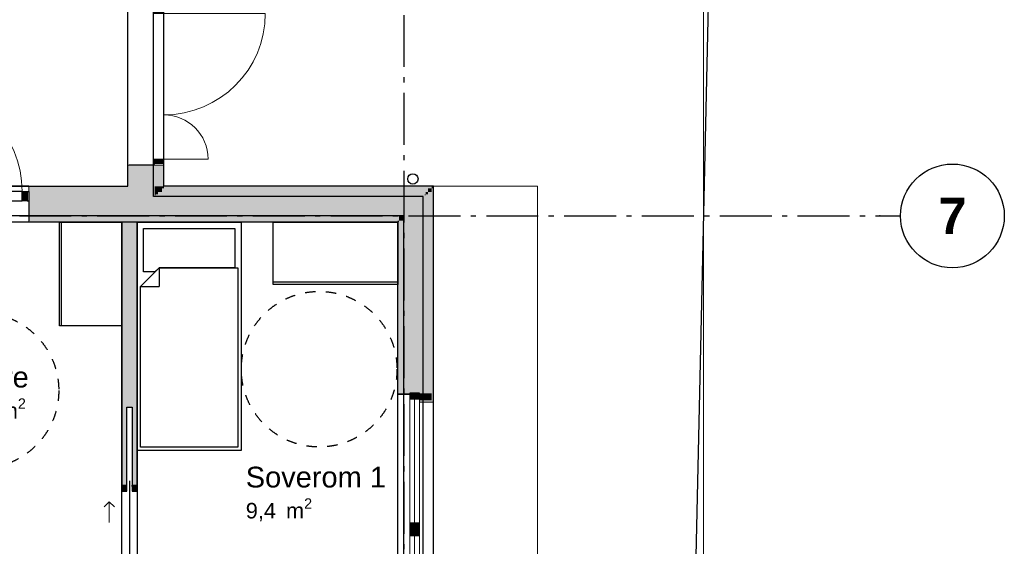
# Model space of a CAD drawing. Header units: millimetres. Extents: x 158466 to 263668, y 129175 to 189280.
# Tile 27 of 55: x 194656 to 204145, y 159709 to 164785. Entities that reach past the tile are written whole.
import ezdxf
from ezdxf.enums import TextEntityAlignment as Align

# ---------------------------------------------------------------- set-up
doc = ezdxf.new("R2010")
doc.units = ezdxf.units.MM
doc.header["$LTSCALE"] = 0.5
doc.header["$MEASUREMENT"] = 0
for name, pattern in [('Akselinje', [1500, 1000, -200, 100, -200]), ('PLINE', [0]), ('Stipling', [400, 200, -200])]:
    doc.linetypes.add(name, pattern=pattern)
for name, color, linetype in [('23-- Yttervegger (Skravur)(Nye konstruksjoner)', 7, 'Continuous'), ('23-- Yttervegger(Nye konstruksjoner)', 7, 'Continuous'), ('24-- Innervegger (Skravur)(Nye konstruksjoner)', 7, 'Continuous'), ('24-- Innervegger(Nye konstruksjoner)', 7, 'Continuous'), ('244- Vinduer_ dører_ foldevegger(Nye konstruksjoner)', 7, 'Continuous'), ('251- Frittbærende dekker(Nye konstruksjoner)', 7, 'Continuous'), ('252- Gulv på grunn_ bunnplate(Nye konstruksjoner)', 7, 'Continuous'), ('265- Gesimser_ takrenner og nedløp(Nye konstruksjoner)', 7, 'Continuous'), ('27-- Fast inventar(Nye konstruksjoner)', 7, 'Continuous'), ('68-- Inventar (løst)(Nye konstruksjoner)', 7, 'Continuous'), ('71-- Bearbeidet terreng(Nye konstruksjoner)', 7, 'Continuous'), ('822- Modullinjer(Nye konstruksjoner)', 7, 'Continuous'), ('862- M___BTA(Nye konstruksjoner)', 7, 'Continuous'), ('862- M___BTA(Polylinje)(Nye konstruksjoner)', 7, 'Continuous'), ('862- M___BTA(Tekst)(Nye konstruksjoner)', 7, 'Continuous'), ('862- M___Nettoareal(Nye konstruksjoner)', 7, 'Continuous'), ('862- M___Nettoareal(Polylinje)(Nye konstruksjoner)', 7, 'Continuous'), ('862- M___Nettoareal(Tekst)(Nye konstruksjoner)', 7, 'Continuous'), ('878- Annen overflate_visuell informasjon_snusirkler(Nye konstruksjoner)', 7, 'Continuous')]:
    doc.layers.add(name, color=color, linetype=linetype)
for name, color, linetype, lineweight in [('234- Vinduer_ dører_ porter(Nye konstruksjoner)', 7, 'Continuous', 0), ('235- Utvendig kledning og overflate(Nye konstruksjoner)', 7, 'Continuous', 0), ('236- Innvendig kledning og overflate(Nye konstruksjoner)', 7, 'Continuous', 0), ('256- Faste himlinger og overflatebehandling(Nye konstruksjoner)', 7, 'Continuous', 0)]:
    doc.layers.add(name, color=color, linetype=linetype, lineweight=lineweight)
doc.styles.add('GENERATED_STYLE_1', font='arial.ttf')
doc.styles.add('GENERATED_STYLE_3', font='arialbd.ttf')

# ---------------------------------------------------------------- blocks, each defined once
blk = doc.blocks.new('BTA 1. etasje ca.__2_1', base_point=(161043, 155616.6))
at = {"layer": '862- M___BTA(Polylinje)(Nye konstruksjoner)', "linetype": 'PLINE', "flags": 128}
blk.add_lwpolyline([(176252.9, 165107.7), (184002.9, 165107.7), (184002.9, 163179.7), (182672.9, 163179.7), (182672.9, 154987.7), (198644.9, 154987.7), (198644.9, 163179.7), (196044.9, 163179.7), (196044.9, 165549.7), (194744.9, 165549.7), (194744.9, 171289.7), (194444.9, 171289.7), (194444.9, 183279.7), (186072.9, 183279.7), (186072.9, 180779.7), (184444.9, 180779.7), (184444.9, 181079.7), (176252.9, 181079.7)], close=True, dxfattribs=at)
at = {"layer": '862- M___BTA(Tekst)(Nye konstruksjoner)', "style": 'GENERATED_STYLE_1'}
for tag, height, p in [('ROOM_NAME', 250, (159759.8, 155913)), ('DUMMY_861', 250, (162326.2, 155970.1)), ('DUMMY_862', 200, (159759.8, 155577.3))]:
    blk.add_attdef(tag, text='', height=height, dxfattribs=at).set_placement(p, align=Align.TOP_LEFT)
blk = doc.blocks.new('Korridor_101_7_1', base_point=(191297.6, 164059.2))
at = {"layer": '862- M___Nettoareal(Polylinje)(Nye konstruksjoner)', "linetype": 'PLINE', "flags": 128}
blk.add_lwpolyline([(184348.9, 178068.7), (184348.9, 165453.7), (184348.9, 163179.7), (190658.9, 163179.7), (195698.9, 163179.7), (195698.9, 165203.7), (194398.9, 165203.7), (186264.9, 165203.7), (186264.9, 172618.7), (186668.9, 172618.7), (186668.9, 174693.7), (186168.9, 174693.7), (186168.9, 178068.7)], close=True, dxfattribs=at)
at = {"layer": '862- M___Nettoareal(Tekst)(Nye konstruksjoner)', "style": 'GENERATED_STYLE_1'}
for tag, height, p in [('ROOM_NAME', 200, (190809.8, 164288.5)), ('DUMMY_861', 200, (191785.3, 164334.2)), ('DUMMY_862', 150, (190809.8, 164019.9))]:
    blk.add_attdef(tag, text='', height=height, dxfattribs=at).set_placement(p, align=Align.TOP_LEFT)
blk = doc.blocks.new('Leilighet 4_102_19_1', base_point=(197168.6, 153864.1))
at = {"layer": '862- M___Nettoareal(Polylinje)(Nye konstruksjoner)', "linetype": 'PLINE', "flags": 128}
blk.add_lwpolyline([(190783.9, 155333.7), (198298.9, 155333.7), (198298.9, 162833.7), (190783.9, 162833.7)], close=True, dxfattribs=at)
at = {"layer": '862- M___Nettoareal(Tekst)(Nye konstruksjoner)', "insert": (196230.7, 153709.8), "char_height": 150, "attachment_point": 1, "style": 'GENERATED_STYLE_1'}
blk.add_mtext('\\A1;{\\pql;\\pt0,24100;\\fArial|b0|i0|c0|p0;\\W1.000000;56,4\\fArial|b0|i0|c0|p0;\\W1.000000;\\A1{\\H.66x;\\S^  ;}\\fArial|b0|i0|c0|p0;\\W1.000000; m\\fArial|b0|i0|c0|p0;\\W1.000000;\\A1{\\H.66x;\\S2^  ;}}', dxfattribs=at)
at = {"layer": '862- M___Nettoareal(Tekst)(Nye konstruksjoner)', "style": 'GENERATED_STYLE_1'}
for tag, height, p in [('DUMMY_861', 300, (198106.5, 154217.7)), ('ROOM_NAME', 300, (196230.7, 154149.1)), ('DUMMY_862', 150, (196230.7, 153746.3))]:
    blk.add_attdef(tag, text='', height=height, dxfattribs=at).set_placement(p, align=Align.TOP_LEFT)
blk = doc.blocks.new('Entre_106_33_1', base_point=(194342.7, 161892.6))
at = {"layer": '862- M___Nettoareal(Polylinje)(Nye konstruksjoner)', "linetype": 'PLINE', "flags": 128}
blk.add_lwpolyline([(195638.9, 159083.7), (195638.9, 162833.7), (193534.2, 162833.7), (193534.2, 159083.7)], close=True, dxfattribs=at)
at = {"layer": '862- M___Nettoareal(Tekst)(Nye konstruksjoner)', "insert": (194075.4, 161134.4), "char_height": 150, "attachment_point": 1, "style": 'GENERATED_STYLE_1'}
blk.add_mtext('\\A1;{\\pql;\\pt0,24100;\\fArial|b0|i0|c0|p0;\\W1.000000;7,9\\fArial|b0|i0|c0|p0;\\W1.000000;\\A1{\\H.66x;\\S^  ;}\\fArial|b0|i0|c0|p0;\\W1.000000; m\\fArial|b0|i0|c0|p0;\\W1.000000;\\A1{\\H.66x;\\S2^  ;}}', dxfattribs=at)
at = {"layer": '862- M___Nettoareal(Tekst)(Nye konstruksjoner)', "style": 'GENERATED_STYLE_1'}
for tag, height, p in [('ROOM_NAME', 200, (194075.4, 161439.4)), ('DUMMY_861', 200, (194731, 161485.1)), ('DUMMY_862', 150, (194075.4, 161170.8))]:
    blk.add_attdef(tag, text='', height=height, dxfattribs=at).set_placement(p, align=Align.TOP_LEFT)
blk = doc.blocks.new('Soverom 1_102_34_1', base_point=(197118.7, 160473.5))
at = {"layer": '862- M___Nettoareal(Polylinje)(Nye konstruksjoner)', "linetype": 'PLINE', "flags": 128}
blk.add_lwpolyline([(198298.9, 159083.7), (198298.9, 162833.7), (195788.9, 162833.7), (195788.9, 159083.7)], close=True, dxfattribs=at)
at = {"layer": '862- M___Nettoareal(Tekst)(Nye konstruksjoner)', "insert": (196834.3, 160171), "char_height": 150, "attachment_point": 1, "style": 'GENERATED_STYLE_1'}
blk.add_mtext('\\A1;{\\pql;\\pt0,24100;\\fArial|b0|i0|c0|p0;\\W1.000000;9,4\\fArial|b0|i0|c0|p0;\\W1.000000;\\A1{\\H.66x;\\S^  ;}\\fArial|b0|i0|c0|p0;\\W1.000000; m\\fArial|b0|i0|c0|p0;\\W1.000000;\\A1{\\H.66x;\\S2^  ;}}', dxfattribs=at)
at = {"layer": '862- M___Nettoareal(Tekst)(Nye konstruksjoner)', "style": 'GENERATED_STYLE_1'}
for tag, height, p in [('ROOM_NAME', 200, (196834.3, 160476)), ('DUMMY_861', 200, (198160.6, 160521.7)), ('DUMMY_862', 150, (196834.3, 160207.5))]:
    blk.add_attdef(tag, text='', height=height, dxfattribs=at).set_placement(p, align=Align.TOP_LEFT)
blk = doc.blocks.new('Vindu to-fags[4]_1')
at = {"layer": '23-- Yttervegger (Skravur)(Nye konstruksjoner)', "linetype": 'Continuous'}
for points in [[(198415.9, 161183.7), (198415.9, 161127.7), (198507.9, 161127.7), (198507.9, 161183.7)], [(198507.9, 159883.7), (198507.9, 159933.7), (198415.9, 159933.7), (198415.9, 159883.7)], [(198415.9, 159883.7), (198415.9, 159808.7), (198507.9, 159808.7), (198507.9, 159883.7)], [(198507.9, 159293.7), (198507.9, 159374.7), (198415.9, 159374.7), (198415.9, 159293.7)]]:
    blk.add_hatch(color=256, dxfattribs=at).paths.add_polyline_path(points)
at = {"layer": '234- Vinduer_ dører_ porter(Nye konstruksjoner)', "linetype": 'PLINE'}
for p, q in [((198298.9, 161170.7), (198298.9, 159306.7)), ((198415.9, 161183.7), (198415.9, 161127.7)), ((198507.9, 161127.7), (198507.9, 161183.7)), ((198415.9, 161127.7), (198507.9, 161127.7)), ((198415.9, 161127.7), (198415.9, 159933.7)), ((198461.9, 161127.7), (198461.9, 159933.7)), ((198507.9, 159933.7), (198507.9, 161127.7)), ((198644.9, 161096.7), (198644.9, 159380.7)), ((198507.9, 159933.7), (198415.9, 159933.7)), ((198415.9, 159933.7), (198415.9, 159883.7)), ((198507.9, 159883.7), (198507.9, 159933.7)), ((198415.9, 159883.7), (198415.9, 159808.7)), ((198415.9, 159808.7), (198507.9, 159808.7)), ((198415.9, 159808.7), (198415.9, 159374.7)), ((198461.9, 159808.7), (198461.9, 159374.7)), ((198507.9, 159808.7), (198507.9, 159883.7)), ((198507.9, 159374.7), (198507.9, 159808.7)), ((198507.9, 159374.7), (198415.9, 159374.7)), ((198415.9, 159374.7), (198415.9, 159293.7)), ((198507.9, 159293.7), (198507.9, 159374.7))]:
    blk.add_line(p, q, dxfattribs=at)
at = {"layer": '235- Utvendig kledning og overflate(Nye konstruksjoner)', "linetype": 'PLINE'}
for p, q in [((198644.9, 161183.7), (198644.9, 161096.7)), ((198507.9, 161096.7), (198644.9, 161096.7)), ((198507.9, 159380.7), (198644.9, 159380.7)), ((198644.9, 159293.7), (198644.9, 159380.7))]:
    blk.add_line(p, q, dxfattribs=at)
at = {"layer": '236- Innvendig kledning og overflate(Nye konstruksjoner)', "linetype": 'PLINE'}
for p, q in [((198298.9, 161183.7), (198298.9, 161170.7)), ((198415.9, 161170.7), (198298.9, 161170.7)), ((198298.9, 159293.7), (198298.9, 159306.7)), ((198415.9, 159306.7), (198298.9, 159306.7))]:
    blk.add_line(p, q, dxfattribs=at)
at = {"layer": '244- Vinduer_ dører_ foldevegger(Nye konstruksjoner)', "linetype": 'PLINE'}
for p, q in [((198507.9, 161183.7), (198415.9, 161183.7)), ((198507.9, 161183.7), (198415.9, 161183.7)), ((198507.9, 159293.7), (198415.9, 159293.7)), ((198507.9, 159293.7), (198415.9, 159293.7))]:
    blk.add_line(p, q, dxfattribs=at)
blk = doc.blocks.new('Dør[3]_1')
at = {"layer": '23-- Yttervegger (Skravur)(Nye konstruksjoner)', "linetype": 'Continuous'}
for points in [[(193638.9, 163129.7), (193638.9, 163037.7), (193688.9, 163037.7), (193688.9, 163129.7)], [(194728.9, 163037.7), (194728.9, 163129.7), (194678.9, 163129.7), (194678.9, 163037.7)]]:
    blk.add_hatch(color=256, dxfattribs=at).paths.add_polyline_path(points)
at = {"layer": '234- Vinduer_ dører_ porter(Nye konstruksjoner)', "linetype": 'PLINE'}
blk.add_arc((193688.9, 163129.7), 990, 0, 90, dxfattribs=at)
at = {"layer": '235- Utvendig kledning og overflate(Nye konstruksjoner)', "linetype": 'PLINE'}
for p, q in [((193623.9, 163179.7), (193623.9, 163160.7)), ((193623.9, 163160.7), (193623.9, 163129.7)), ((193623.9, 163129.7), (193623.9, 163124.7)), ((193623.9, 163129.7), (193623.9, 163124.7)), ((193623.9, 163124.7), (193623.9, 163101.7)), ((193623.9, 163124.7), (193623.9, 163101.7)), ((194743.9, 163179.7), (194743.9, 163160.7)), ((194743.9, 163160.7), (194743.9, 163129.7)), ((194743.9, 163129.7), (194743.9, 163124.7)), ((194743.9, 163129.7), (194743.9, 163124.7)), ((194743.9, 163124.7), (194743.9, 163101.7)), ((194743.9, 163124.7), (194743.9, 163101.7)), ((193623.9, 163101.7), (193623.9, 163092.7)), ((193623.9, 163101.7), (193623.9, 163092.7)), ((194743.9, 163101.7), (194743.9, 163092.7)), ((194743.9, 163101.7), (194743.9, 163092.7))]:
    blk.add_line(p, q, dxfattribs=at)
at = {"layer": '236- Innvendig kledning og overflate(Nye konstruksjoner)', "linetype": 'PLINE'}
for p, q in [((193623.9, 162846.7), (193623.9, 162833.7)), ((194743.9, 162846.7), (194743.9, 162833.7))]:
    blk.add_line(p, q, dxfattribs=at)
at = {"layer": '244- Vinduer_ dører_ foldevegger(Nye konstruksjoner)', "linetype": 'PLINE'}
for p, q in [((193688.9, 163129.7), (193688.9, 164119.7)), ((194743.9, 163179.7), (193623.9, 163179.7)), ((193638.9, 163129.7), (193623.9, 163129.7)), ((193623.9, 163129.7), (193623.9, 163037.7)), ((193638.9, 163129.7), (193688.9, 163129.7)), ((193638.9, 163037.7), (193638.9, 163129.7)), ((194678.9, 163129.7), (193688.9, 163129.7)), ((193688.9, 163129.7), (193688.9, 163037.7)), ((194678.9, 163037.7), (194678.9, 163129.7)), ((194678.9, 163129.7), (194728.9, 163129.7)), ((194728.9, 163129.7), (194743.9, 163129.7)), ((194728.9, 163129.7), (194728.9, 163037.7)), ((194743.9, 163129.7), (194743.9, 163037.7)), ((193623.9, 163092.7), (193623.9, 163037.7)), ((193623.9, 163092.7), (193623.9, 163037.7)), ((193638.9, 163037.7), (193623.9, 163037.7)), ((193623.9, 163037.7), (193623.9, 162894.7)), ((193688.9, 163037.7), (193638.9, 163037.7)), ((193688.9, 163037.7), (194678.9, 163037.7)), ((194728.9, 163037.7), (194678.9, 163037.7)), ((194728.9, 163037.7), (194743.9, 163037.7)), ((194743.9, 163092.7), (194743.9, 163037.7)), ((194743.9, 163092.7), (194743.9, 163037.7)), ((194743.9, 163037.7), (194743.9, 162894.7)), ((193623.9, 162894.7), (193623.9, 162846.7)), ((194743.9, 162894.7), (194743.9, 162846.7)), ((194743.9, 162833.7), (193623.9, 162833.7))]:
    blk.add_line(p, q, dxfattribs=at)
blk = doc.blocks.new('Skyvedør med pocketkarm[35]_1')
at = {"layer": '24-- Innervegger (Skravur)(Nye konstruksjoner)', "linetype": 'Continuous'}
for points in [[(195638.9, 160283.7), (195638.9, 160240.7), (195688.9, 160240.7), (195688.9, 160283.7)], [(195738.9, 160283.7), (195738.9, 160240.7), (195788.9, 160240.7), (195788.9, 160283.7)], [(195788.9, 159393.7), (195788.9, 159436.7), (195638.9, 159436.7), (195638.9, 159393.7)]]:
    blk.add_hatch(color=256, dxfattribs=at).paths.add_polyline_path(points)
at = {"layer": '234- Vinduer_ dører_ porter(Nye konstruksjoner)', "linetype": 'PLINE'}
for p, q in [((195518.9, 160138.7), (195468.9, 160088.7)), ((195518.9, 159938.7), (195518.9, 160138.7)), ((195518.9, 160138.7), (195568.9, 160088.7))]:
    blk.add_line(p, q, dxfattribs=at)
at = {"layer": '244- Vinduer_ dører_ foldevegger(Nye konstruksjoner)', "linetype": 'PLINE'}
for p, q in [((195638.9, 160283.7), (195638.9, 160298.7)), ((195638.9, 160298.7), (195688.9, 160298.7)), ((195638.9, 160298.7), (195688.9, 160298.7)), ((195638.9, 160298.7), (195688.9, 160298.7)), ((195638.9, 160283.7), (195638.9, 160240.7)), ((195688.9, 160283.7), (195638.9, 160283.7)), ((195688.9, 160283.7), (195688.9, 160298.7)), ((195688.9, 160240.7), (195688.9, 160283.7)), ((195713.9, 160340.7), (195713.9, 159536.7)), ((195738.9, 160283.7), (195738.9, 160298.7)), ((195738.9, 160298.7), (195788.9, 160298.7)), ((195738.9, 160298.7), (195788.9, 160298.7)), ((195738.9, 160298.7), (195788.9, 160298.7)), ((195738.9, 160283.7), (195738.9, 160240.7)), ((195788.9, 160283.7), (195738.9, 160283.7)), ((195788.9, 160283.7), (195788.9, 160298.7)), ((195788.9, 160240.7), (195788.9, 160283.7)), ((195638.9, 160240.7), (195688.9, 160240.7)), ((195738.9, 160240.7), (195788.9, 160240.7)), ((195788.9, 159436.7), (195638.9, 159436.7)), ((195638.9, 159436.7), (195638.9, 159393.7)), ((195788.9, 159393.7), (195788.9, 159436.7)), ((195638.9, 159393.7), (195638.9, 159378.7)), ((195638.9, 159393.7), (195788.9, 159393.7)), ((195638.9, 159378.7), (195788.9, 159378.7)), ((195638.9, 159378.7), (195788.9, 159378.7)), ((195638.9, 159378.7), (195788.9, 159378.7)), ((195788.9, 159393.7), (195788.9, 159378.7))]:
    blk.add_line(p, q, dxfattribs=at)
blk = doc.blocks.new('Dør tofløyet[39]_1')
at = {"layer": '23-- Yttervegger (Skravur)(Nye konstruksjoner)', "linetype": 'Continuous'}
for points in [[(196044.9, 164888.7), (195952.9, 164888.7), (195952.9, 164845.7), (196044.9, 164845.7)], [(195952.9, 163398.7), (196044.9, 163398.7), (196044.9, 163441.7), (195952.9, 163441.7)]]:
    blk.add_hatch(color=256, dxfattribs=at).paths.add_polyline_path(points)
at = {"layer": '234- Vinduer_ dører_ porter(Nye konstruksjoner)', "linetype": 'PLINE'}
for p, q in [((195952.9, 164888.7), (195952.9, 164903.7)), ((196044.9, 164903.7), (195952.9, 164903.7)), ((195952.9, 164845.7), (195952.9, 164888.7)), ((195952.9, 164888.7), (196044.9, 164888.7)), ((196044.9, 164845.7), (195952.9, 164845.7)), ((196044.9, 164888.7), (196044.9, 164903.7)), ((196044.9, 164888.7), (196044.9, 164845.7)), ((196044.9, 164845.7), (197022.9, 164845.7)), ((195952.9, 163398.7), (195952.9, 163441.7)), ((195952.9, 163441.7), (196044.9, 163441.7)), ((196044.9, 163441.7), (196044.9, 163398.7)), ((196044.9, 163441.7), (196470.9, 163441.7)), ((195952.9, 163398.7), (195952.9, 163383.7)), ((196044.9, 163398.7), (195952.9, 163398.7)), ((196044.9, 163383.7), (195952.9, 163383.7)), ((196044.9, 163398.7), (196044.9, 163383.7))]:
    blk.add_line(p, q, dxfattribs=at)
for centre, radius, start, end in [((196044.9, 164845.7), 978, 270, 0), ((196044.9, 163441.7), 426, 0, 90)]:
    blk.add_arc(centre, radius, start, end, dxfattribs=at)
at = {"layer": '235- Utvendig kledning og overflate(Nye konstruksjoner)', "linetype": 'PLINE'}
for p, q in [((196044.9, 164903.7), (196044.9, 164940.7)), ((196044.9, 164903.7), (196044.9, 164940.7)), ((195966.9, 164903.7), (195957.9, 164903.7)), ((195966.9, 164903.7), (195957.9, 164903.7)), ((195989.9, 164903.7), (195966.9, 164903.7)), ((195989.9, 164903.7), (195966.9, 164903.7)), ((196025.9, 164903.7), (195989.9, 164903.7)), ((196025.9, 164903.7), (195989.9, 164903.7)), ((196044.9, 164903.7), (196025.9, 164903.7)), ((196044.9, 164903.7), (196025.9, 164903.7)), ((195966.9, 163383.7), (195957.9, 163383.7)), ((195966.9, 163383.7), (195957.9, 163383.7)), ((195989.9, 163383.7), (195966.9, 163383.7)), ((195989.9, 163383.7), (195966.9, 163383.7)), ((196025.9, 163383.7), (195989.9, 163383.7)), ((196025.9, 163383.7), (195989.9, 163383.7)), ((196044.9, 163383.7), (196025.9, 163383.7)), ((196044.9, 163383.7), (196025.9, 163383.7)), ((196044.9, 163383.7), (196044.9, 163346.7)), ((196044.9, 163383.7), (196044.9, 163346.7))]:
    blk.add_line(p, q, dxfattribs=at)
at = {"layer": '236- Innvendig kledning og overflate(Nye konstruksjoner)', "linetype": 'PLINE'}
for p, q in [((195698.9, 164903.7), (195698.9, 164940.7)), ((195698.9, 164903.7), (195698.9, 164940.7)), ((195711.9, 164903.7), (195698.9, 164903.7)), ((195711.9, 164903.7), (195698.9, 164903.7)), ((195711.9, 163383.7), (195698.9, 163383.7)), ((195711.9, 163383.7), (195698.9, 163383.7)), ((195698.9, 163383.7), (195698.9, 163346.7)), ((195698.9, 163383.7), (195698.9, 163346.7))]:
    blk.add_line(p, q, dxfattribs=at)
at = {"layer": '244- Vinduer_ dører_ foldevegger(Nye konstruksjoner)', "linetype": 'PLINE'}
for p, q in [((195759.9, 164903.7), (195711.9, 164903.7)), ((195759.9, 164903.7), (195711.9, 164903.7)), ((195952.9, 164903.7), (195759.9, 164903.7)), ((195952.9, 164903.7), (195759.9, 164903.7)), ((195957.9, 164903.7), (195952.9, 164903.7)), ((195957.9, 164903.7), (195952.9, 164903.7)), ((195759.9, 163383.7), (195711.9, 163383.7)), ((195759.9, 163383.7), (195711.9, 163383.7)), ((195952.9, 163383.7), (195759.9, 163383.7)), ((195952.9, 163383.7), (195759.9, 163383.7)), ((195957.9, 163383.7), (195952.9, 163383.7)), ((195957.9, 163383.7), (195952.9, 163383.7))]:
    blk.add_line(p, q, dxfattribs=at)
blk = doc.blocks.new('Seng 01[3]_1', base_point=(196788.9, 160633.7))
at = {"layer": '68-- Inventar (løst)(Nye konstruksjoner)', "linetype": 'PLINE'}
for p, q in [((195788.9, 160633.7), (195788.9, 162833.7)), ((195788.9, 162833.7), (196788.9, 162833.7)), ((196788.9, 162833.7), (196788.9, 160633.7)), ((195998.9, 162393.7), (195998.9, 162213.7)), ((195818.9, 162213.7), (195998.9, 162213.7)), ((196788.9, 160633.7), (195788.9, 160633.7))]:
    blk.add_line(p, q, dxfattribs=at)
at = {"layer": '68-- Inventar (løst)(Nye konstruksjoner)', "linetype": 'PLINE', "flags": 128}
for points in [[(195998.9, 162393.7), (195958.9, 162353.7), (195848.9, 162353.7), (195848.9, 162773.7), (196728.9, 162773.7), (196728.9, 162393.7)], [(196758.9, 160663.7), (195818.9, 160663.7), (195818.9, 162213.7), (195998.9, 162393.7), (196758.9, 162393.7)]]:
    blk.add_lwpolyline(points, close=True, dxfattribs=at)
blk = doc.blocks.new('Garderobe 01[56]_1', base_point=(198298.9, 162233.7))
at = {"layer": '27-- Fast inventar(Nye konstruksjoner)', "linetype": 'PLINE'}
blk.add_line((198298.9, 162253.7), (197098.9, 162253.7), dxfattribs=at)
at = {"layer": '27-- Fast inventar(Nye konstruksjoner)', "linetype": 'PLINE', "flags": 128}
blk.add_lwpolyline([(198298.9, 162233.7), (197098.9, 162233.7), (197098.9, 162833.7), (198298.9, 162833.7)], close=True, dxfattribs=at)
blk = doc.blocks.new('Garderobe 01[60]_1', base_point=(195038.9, 161833.7))
at = {"layer": '27-- Fast inventar(Nye konstruksjoner)', "linetype": 'PLINE'}
blk.add_line((195058.9, 161833.7), (195058.9, 162833.7), dxfattribs=at)
at = {"layer": '27-- Fast inventar(Nye konstruksjoner)', "linetype": 'PLINE', "flags": 128}
blk.add_lwpolyline([(195038.9, 161833.7), (195038.9, 162833.7), (195638.9, 162833.7), (195638.9, 161833.7)], close=True, dxfattribs=at)
blk = doc.blocks.new('Nedløp kompleks[179]_1', base_point=(198444.9, 163229.6))
at = {"layer": '265- Gesimser_ takrenner og nedløp(Nye konstruksjoner)', "linetype": 'PLINE', "flags": 128}
blk.add_lwpolyline([(198494.9, 163249.6, -1), (198394.9, 163249.6, -1)], format="xyb", close=True, dxfattribs=at)
blk = doc.blocks.new('Standard grid marker[256]_1', base_point=(171952.9, 162893.7))
at = {"layer": '822- Modullinjer(Nye konstruksjoner)', "linetype": 'Akselinje'}
for p, q in [((172152.9, 162893.7), (202944.9, 162893.7)), ((202944.9, 162893.7), (203144.9, 162893.7))]:
    blk.add_line(p, q, dxfattribs=at)
at = {"layer": '822- Modullinjer(Nye konstruksjoner)', "linetype": 'PLINE'}
blk.add_circle((203644.9, 162893.7), 500, dxfattribs=at)
at = {"layer": '822- Modullinjer(Nye konstruksjoner)', "linetype": 'Akselinje'}
blk.add_point((202944.9, 162893.7), dxfattribs=at)
blk.add_point((202944.9, 162893.7), dxfattribs=at)
at = {"layer": '822- Modullinjer(Nye konstruksjoner)', "style": 'GENERATED_STYLE_3'}
for tag, p in [('AC_MarkerText_1_0', (171452.9, 163068.7)), ('AC_MarkerText_1_1', (203644.9, 163068.7))]:
    blk.add_attdef(tag, text='', height=350, dxfattribs=at).set_placement(p, align=Align.TOP_CENTER)
blk = doc.blocks.new('Standard grid marker[257]_1', base_point=(198358.9, 188279.7))
at = {"layer": '822- Modullinjer(Nye konstruksjoner)', "linetype": 'Akselinje'}
blk.add_line((198358.9, 188079.7), (198358.9, 150687.7), dxfattribs=at)
at = {"layer": '822- Modullinjer(Nye konstruksjoner)', "style": 'GENERATED_STYLE_3'}
for tag, p in [('AC_MarkerText_1_0', (198358.9, 188954.7)), ('AC_MarkerText_1_1', (198358.9, 150162.7))]:
    blk.add_attdef(tag, text='', height=350, dxfattribs=at).set_placement(p, align=Align.TOP_CENTER)

msp = doc.modelspace()

# ---------------------------------------------------------------- hatches: boundary and pattern name
at = {"layer": '23-- Yttervegger (Skravur)(Nye konstruksjoner)', "linetype": 'Continuous'}
for points in [[(195698.9, 163179.7), (195711.9, 163179.7), (195711.9, 163383.7), (195698.9, 163383.7)], [(195711.9, 163383.7), (195711.9, 163179.7), (195759.9, 163179.7), (195759.9, 163383.7)], [(195759.9, 163383.7), (195759.9, 163179.7), (195957.9, 163179.7), (195957.9, 163383.7)], [(195957.9, 163383.7), (195957.9, 163179.7), (195966.9, 163179.7), (195966.9, 163383.7)], [(195966.9, 163383.7), (195966.9, 163179.7), (195989.9, 163179.7), (195989.9, 163383.7)], [(195989.9, 163383.7), (195989.9, 163179.7), (196025.9, 163179.7), (196025.9, 163383.7)], [(196025.9, 163383.7), (196025.9, 163179.7), (196044.9, 163179.7), (196044.9, 163383.7)], [(194743.9, 163160.7), (195957.9, 163160.7), (195957.9, 163179.7), (194743.9, 163179.7)], [(195957.9, 163160.7), (194743.9, 163160.7), (194743.9, 163124.7), (195957.9, 163124.7)], [(195957.9, 163124.7), (194743.9, 163124.7), (194743.9, 163101.7), (195957.9, 163101.7)], [(195957.9, 163160.7), (195966.9, 163160.7), (195966.9, 163179.7), (195957.9, 163179.7)], [(195957.9, 163124.7), (195966.9, 163124.7), (195966.9, 163160.7), (195957.9, 163160.7)], [(195957.9, 163101.7), (195966.9, 163101.7), (195966.9, 163124.7), (195957.9, 163124.7)], [(195966.9, 163160.7), (195989.9, 163160.7), (195989.9, 163179.7), (195966.9, 163179.7)], [(195966.9, 163124.7), (195989.9, 163124.7), (195989.9, 163160.7), (195966.9, 163160.7)], [(195966.9, 163101.7), (195989.9, 163101.7), (195989.9, 163124.7), (195966.9, 163124.7)], [(195989.9, 163160.7), (196025.9, 163160.7), (196025.9, 163179.7), (195989.9, 163179.7)], [(195989.9, 163124.7), (196025.9, 163124.7), (196025.9, 163160.7), (195989.9, 163160.7)], [(195989.9, 163101.7), (198566.9, 163101.7), (198566.9, 163124.7), (195989.9, 163124.7)], [(196025.9, 163160.7), (196044.9, 163160.7), (196044.9, 163179.7), (196025.9, 163179.7)], [(196025.9, 163124.7), (198589.9, 163124.7), (198589.9, 163160.7), (196025.9, 163160.7)], [(196044.9, 163160.7), (198625.9, 163160.7), (198625.9, 163179.7), (196044.9, 163179.7)], [(198566.9, 163101.7), (198589.9, 163124.7), (198566.9, 163124.7)], [(198566.9, 163101.7), (198589.9, 163101.7), (198589.9, 163124.7)], [(198589.9, 163124.7), (198625.9, 163160.7), (198589.9, 163160.7)], [(198589.9, 163124.7), (198625.9, 163124.7), (198625.9, 163160.7)], [(198589.9, 163124.7), (198589.9, 161183.7), (198625.9, 161183.7), (198625.9, 163124.7)], [(198625.9, 163160.7), (198644.9, 163179.7), (198625.9, 163179.7)], [(198625.9, 163160.7), (198644.9, 163160.7), (198644.9, 163179.7)], [(198625.9, 163160.7), (198625.9, 161183.7), (198644.9, 161183.7), (198644.9, 163160.7)], [(195957.9, 163101.7), (194743.9, 163101.7), (194743.9, 163092.7), (195957.9, 163092.7)], [(198359.9, 163092.7), (194743.9, 163092.7), (194743.9, 162894.7), (198359.9, 162894.7)], [(195957.9, 163092.7), (195966.9, 163092.7), (195966.9, 163101.7), (195957.9, 163101.7)], [(195966.9, 163092.7), (198557.9, 163092.7), (198557.9, 163101.7), (195966.9, 163101.7)], [(198359.9, 162894.7), (198557.9, 163092.7), (198359.9, 163092.7)], [(198359.9, 162894.7), (198557.9, 162894.7), (198557.9, 163092.7)], [(198557.9, 163092.7), (198566.9, 163101.7), (198557.9, 163101.7)], [(198557.9, 163092.7), (198566.9, 163092.7), (198566.9, 163101.7)], [(198557.9, 163092.7), (198557.9, 161183.7), (198566.9, 161183.7), (198566.9, 163092.7)], [(198566.9, 163101.7), (198566.9, 161183.7), (198589.9, 161183.7), (198589.9, 163101.7)], [(194743.9, 162846.7), (198311.9, 162846.7), (198311.9, 162894.7), (194743.9, 162894.7)], [(194743.9, 162846.7), (194743.9, 162833.7), (198298.9, 162833.7), (198298.9, 162846.7)], [(198298.9, 162833.7), (198311.9, 162846.7), (198298.9, 162846.7)], [(198298.9, 162833.7), (198311.9, 162833.7), (198311.9, 162846.7)], [(198311.9, 162846.7), (198359.9, 162894.7), (198311.9, 162894.7)], [(198311.9, 162846.7), (198359.9, 162846.7), (198359.9, 162894.7)], [(198311.9, 162846.7), (198311.9, 161183.7), (198359.9, 161183.7), (198359.9, 162846.7)], [(198359.9, 162894.7), (198359.9, 161183.7), (198415.9, 161183.7), (198507.9, 161183.7), (198557.9, 161183.7), (198557.9, 162894.7)], [(198298.9, 162833.7), (198298.9, 161183.7), (198311.9, 161183.7), (198311.9, 162833.7)], [(198298.9, 161170.7), (198415.9, 161170.7), (198415.9, 161183.7), (198311.9, 161183.7), (198298.9, 161183.7)], [(198566.9, 161183.7), (198557.9, 161183.7), (198507.9, 161183.7), (198507.9, 161174.7), (198566.9, 161174.7)], [(198589.9, 161183.7), (198566.9, 161183.7), (198566.9, 161174.7), (198507.9, 161174.7), (198507.9, 161151.7), (198589.9, 161151.7)], [(198625.9, 161183.7), (198589.9, 161183.7), (198589.9, 161151.7), (198507.9, 161151.7), (198507.9, 161115.7), (198625.9, 161115.7)], [(198644.9, 161183.7), (198625.9, 161183.7), (198625.9, 161115.7), (198507.9, 161115.7), (198507.9, 161096.7), (198644.9, 161096.7)]]:
    msp.add_hatch(color=256, dxfattribs=at).paths.add_polyline_path(points)
at = {"layer": '24-- Innervegger (Skravur)(Nye konstruksjoner)', "linetype": 'Continuous'}
msp.add_hatch(color=256, dxfattribs=at).paths.add_polyline_path([(195638.9, 160298.7), (195688.9, 160298.7), (195688.9, 161049.7), (195738.9, 161049.7), (195738.9, 160298.7), (195788.9, 160298.7), (195788.9, 162833.7), (195638.9, 162833.7)])

# ---------------------------------------------------------------- linework, layer by layer
at = {"layer": '23-- Yttervegger(Nye konstruksjoner)', "linetype": 'PLINE'}
for p, q in [((195759.9, 163383.7), (195711.9, 163383.7)), ((195952.9, 163383.7), (195759.9, 163383.7)), ((195957.9, 163383.7), (195952.9, 163383.7)), ((194743.9, 163092.7), (194743.9, 163037.7)), ((194743.9, 163037.7), (194743.9, 162894.7)), ((194743.9, 162894.7), (194743.9, 162846.7)), ((198507.9, 161183.7), (198415.9, 161183.7))]:
    msp.add_line(p, q, dxfattribs=at)
at = {"layer": '235- Utvendig kledning og overflate(Nye konstruksjoner)', "linetype": 'PLINE'}
for p, q in [((195966.9, 163383.7), (195957.9, 163383.7)), ((195989.9, 163383.7), (195966.9, 163383.7)), ((196025.9, 163383.7), (195989.9, 163383.7)), ((196044.9, 163383.7), (196025.9, 163383.7)), ((196044.9, 163383.7), (196044.9, 163346.7)), ((194743.9, 163179.7), (194743.9, 163160.7)), ((194743.9, 163160.7), (194743.9, 163129.7)), ((194743.9, 163129.7), (194743.9, 163124.7)), ((194743.9, 163124.7), (194743.9, 163101.7)), ((194743.9, 163101.7), (194743.9, 163092.7)), ((198644.9, 161183.7), (198644.9, 161096.7)), ((198507.9, 161096.7), (198644.9, 161096.7))]:
    msp.add_line(p, q, dxfattribs=at)
at = {"layer": '235- Utvendig kledning og overflate(Nye konstruksjoner)', "linetype": 'PLINE', "flags": 128}
for points in [[(196044.9, 163179.7), (196044.9, 163383.7)], [(195698.9, 163179.7), (194743.9, 163179.7)], [(198625.9, 163179.7), (196044.9, 163179.7)], [(198644.9, 163179.7), (198625.9, 163179.7)], [(198644.9, 161183.7), (198644.9, 163179.7)]]:
    msp.add_lwpolyline(points, dxfattribs=at)
at = {"layer": '236- Innvendig kledning og overflate(Nye konstruksjoner)', "linetype": 'PLINE'}
for p, q in [((195698.9, 163383.7), (195698.9, 163346.7)), ((195711.9, 163383.7), (195698.9, 163383.7)), ((194743.9, 162846.7), (194743.9, 162833.7)), ((198298.9, 161183.7), (198298.9, 161170.7)), ((198415.9, 161170.7), (198298.9, 161170.7))]:
    msp.add_line(p, q, dxfattribs=at)
at = {"layer": '236- Innvendig kledning og overflate(Nye konstruksjoner)', "linetype": 'PLINE', "flags": 128}
for points in [[(195698.9, 163383.7), (195698.9, 163179.7)], [(194743.9, 162833.7), (195638.9, 162833.7)], [(195788.9, 162833.7), (198298.9, 162833.7)], [(198298.9, 162833.7), (198298.9, 161183.7)]]:
    msp.add_lwpolyline(points, dxfattribs=at)
at = {"layer": '24-- Innervegger(Nye konstruksjoner)', "linetype": 'PLINE'}
for p, q in [((195638.9, 160298.7), (195688.9, 160298.7)), ((195738.9, 160298.7), (195788.9, 160298.7))]:
    msp.add_line(p, q, dxfattribs=at)
at = {"layer": '24-- Innervegger(Nye konstruksjoner)', "linetype": 'PLINE', "flags": 128}
for points in [[(195638.9, 162833.7), (195638.9, 160298.7)], [(195788.9, 160298.7), (195788.9, 162833.7)]]:
    msp.add_lwpolyline(points, dxfattribs=at)
at = {"layer": '244- Vinduer_ dører_ foldevegger(Nye konstruksjoner)', "linetype": 'PLINE'}
for p, q in [((195688.9, 161049.7), (195738.9, 161049.7)), ((195688.9, 160283.7), (195688.9, 161049.7)), ((195738.9, 161049.7), (195738.9, 160283.7))]:
    msp.add_line(p, q, dxfattribs=at)
at = {"layer": '251- Frittbærende dekker(Nye konstruksjoner)', "linetype": 'PLINE', "flags": 128}
msp.add_lwpolyline([(182958.9, 155273.7), (198358.9, 155273.7), (198358.9, 162893.7), (182958.9, 162893.7)], close=True, dxfattribs=at)
at = {"layer": '252- Gulv på grunn_ bunnplate(Nye konstruksjoner)', "linetype": 'PLINE', "flags": 128}
msp.add_lwpolyline([(194786.9, 171264.7), (194344.9, 171264.7), (194344.9, 183179.7), (186172.9, 183179.7), (186172.9, 180679.7), (184344.9, 180679.7), (184344.9, 180979.7), (176352.9, 180979.7), (176352.9, 165207.7), (184102.9, 165207.7), (184102.9, 163079.7), (182772.9, 163079.7), (182772.9, 155087.7), (198544.9, 155087.7), (198544.9, 163079.7), (195944.9, 163079.7), (195944.9, 165449.7), (194786.9, 165449.7)], close=True, dxfattribs=at)
msp.add_lwpolyline([(194786.9, 171264.7), (194344.9, 171264.7), (194344.9, 183179.7), (186172.9, 183179.7), (186172.9, 180679.7), (184344.9, 180679.7), (184344.9, 180979.7), (176352.9, 180979.7), (176352.9, 165207.7), (184102.9, 165207.7), (184102.9, 163079.7), (182772.9, 163079.7), (182772.9, 155087.7), (198544.9, 155087.7), (198544.9, 163079.7), (195944.9, 163079.7), (195944.9, 165449.7), (194786.9, 165449.7)], close=True, dxfattribs=at)
at = {"layer": '256- Faste himlinger og overflatebehandling(Nye konstruksjoner)', "linetype": 'PLINE', "flags": 128}
for points in [[(196044.9, 163179.7), (196044.9, 165203.7)], [(201244.9, 165203.7), (201244.9, 150987.7)], [(199644.9, 163179.7), (196044.9, 163179.7)], [(199644.9, 150987.7), (199644.9, 163179.7)]]:
    msp.add_lwpolyline(points, dxfattribs=at)
at = {"layer": '71-- Bearbeidet terreng(Nye konstruksjoner)', "linetype": 'PLINE', "flags": 128}
msp.add_lwpolyline([(158900, 173269.9), (162415, 177799.9), (167490, 181409.9), (168730, 182179.9), (170210, 182699.9), (173855.1, 184718.3), (192712.9, 187987.7), (194844.9, 187987.7), (201770.2, 186349.4), (200978.9, 150987.7), (172708.1, 150987.7)], dxfattribs=at)
at = {"layer": '878- Annen overflate_visuell informasjon_snusirkler(Nye konstruksjoner)', "linetype": 'Stipling'}
for centre in [(197541.5, 161415.9), (194282.1, 161210.1)]:
    msp.add_circle(centre, 750, dxfattribs=at)

# ---------------------------------------------------------------- block references
at = {"layer": '244- Vinduer_ dører_ foldevegger(Nye konstruksjoner)', "linetype": 'PLINE'}
for name in ['Dør tofløyet[39]_1', 'Dør[3]_1', 'Vindu to-fags[4]_1', 'Skyvedør med pocketkarm[35]_1']:
    msp.add_blockref(name, (0, 0), dxfattribs=at)
at = {"layer": '265- Gesimser_ takrenner og nedløp(Nye konstruksjoner)', "linetype": 'PLINE'}
msp.add_blockref('Nedløp kompleks[179]_1', (198444.9, 163229.6), dxfattribs=at)
at = {"layer": '27-- Fast inventar(Nye konstruksjoner)', "linetype": 'PLINE'}
for name, p in [('Garderobe 01[60]_1', (195038.9, 161833.7)), ('Garderobe 01[56]_1', (198298.9, 162233.7))]:
    msp.add_blockref(name, p, dxfattribs=at)
at = {"layer": '68-- Inventar (løst)(Nye konstruksjoner)', "linetype": 'PLINE'}
msp.add_blockref('Seng 01[3]_1', (196788.9, 160633.7), dxfattribs=at)
at = {"layer": '822- Modullinjer(Nye konstruksjoner)', "linetype": 'PLINE'}
msp.add_blockref('Standard grid marker[257]_1', (198358.9, 188279.7), dxfattribs=at)
ref = msp.add_blockref('Standard grid marker[256]_1', (171952.9, 162893.7), dxfattribs=at)
ref.add_attrib('AC_MarkerText_1_1', '7', dxfattribs={"color": 7, "height": 350, "style": 'GENERATED_STYLE_3'}).set_placement((203644.9, 163068.7), align=Align.TOP_CENTER)
at = {"layer": '862- M___BTA(Nye konstruksjoner)', "linetype": 'Continuous'}
msp.add_blockref('BTA 1. etasje ca.__2_1', (161043, 155616.6), dxfattribs=at)
at = {"layer": '862- M___Nettoareal(Nye konstruksjoner)', "linetype": 'Continuous'}
msp.add_blockref('Korridor_101_7_1', (191297.6, 164059.2), dxfattribs=at)
ref = msp.add_blockref('Leilighet 4_102_19_1', (197168.6, 153864.1), dxfattribs=at)
ref.add_attrib('ROOM_NAME', 'Leilighet 4', dxfattribs={"layer": '862- M___Nettoareal(Tekst)(Nye konstruksjoner)', "color": 7, "height": 300, "style": 'GENERATED_STYLE_1'}).set_placement((196230.7, 154149.1), align=Align.TOP_LEFT)
ref = msp.add_blockref('Entre_106_33_1', (194342.7, 161892.6), dxfattribs=at)
ref.add_attrib('ROOM_NAME', 'Entre', dxfattribs={"layer": '862- M___Nettoareal(Tekst)(Nye konstruksjoner)', "color": 7, "height": 200, "style": 'GENERATED_STYLE_1'}).set_placement((194075.4, 161439.4), align=Align.TOP_LEFT)
ref = msp.add_blockref('Soverom 1_102_34_1', (197118.7, 160473.5), dxfattribs=at)
ref.add_attrib('ROOM_NAME', 'Soverom 1', dxfattribs={"layer": '862- M___Nettoareal(Tekst)(Nye konstruksjoner)', "color": 7, "height": 200, "style": 'GENERATED_STYLE_1'}).set_placement((196834.3, 160476), align=Align.TOP_LEFT)

doc.saveas('drawing.dxf')
